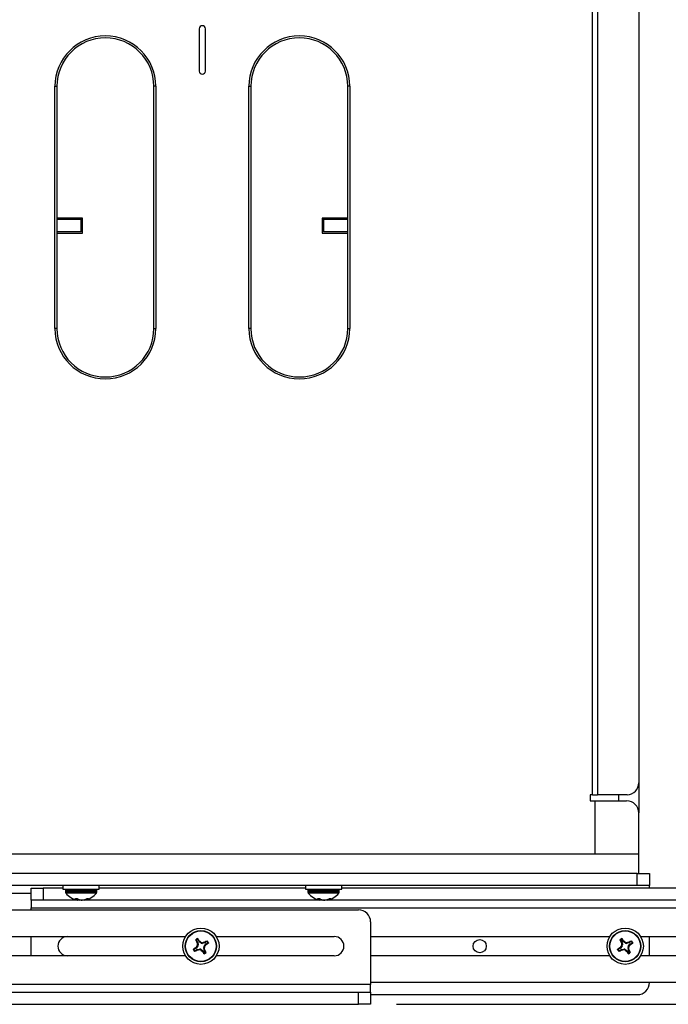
# Model space of a CAD drawing. Header units: inches. Extents: x 0.3 to 33.8, y 0.2 to 21.7.
# Tile 66 of 192: x 12.489 to 13.158, y 10.507 to 11.523. Entities that reach past the tile are written whole.
import ezdxf

# ---------------------------------------------------------------- set-up
doc = ezdxf.new("R2010")
doc.units = ezdxf.units.IN
doc.header["$MEASUREMENT"] = 0
doc.layers.add('BORDERS', color=7, linetype='Continuous')
doc.styles.add('SLDTEXTSTYLE0', font='TXT', dxfattribs={"width": 0.75})
doc.dimstyles.new('SLDDIMSTYLE0', dxfattribs={"dimtxt": 0.137795, "dimasz": 0.13, "dimexe": 0, "dimexo": 0.0625, "dimgap": 0.034449, "dimtad": 1, "dimdec": 3, "dimlfac": 10, "dimrnd": 1e-09, "dimzin": 4, "dimdsep": 46, "dimtxsty": 'SLDTEXTSTYLE0', "dimsah": 1, "dimcen": 0.09, "dimadec": 0, "dimazin": 1, "dimtfac": 1, "dimtdec": 3, "dimtofl": 0, "dimtmove": 0, "dimatfit": 3, "dimfxl": 0, "dimfrac": 2, "dimtolj": 1, "dimtzin": 12, "dimarcsym": 0})
doc.dimstyles.new('SLDDIMSTYLE2', dxfattribs={"dimtxt": 0.137795, "dimasz": 0.13, "dimexe": 0, "dimexo": 0.0625, "dimgap": 0.034449, "dimtad": 1, "dimdec": 3, "dimlfac": 10, "dimrnd": 1e-09, "dimzin": 12, "dimdsep": 46, "dimtxsty": 'SLDTEXTSTYLE0', "dimsah": 1, "dimcen": 0.09, "dimadec": 0, "dimazin": 3, "dimtfac": 1, "dimtdec": 3, "dimtofl": 0, "dimtmove": 0, "dimatfit": 3, "dimfxl": 0, "dimfrac": 2, "dimtolj": 1, "dimtzin": 12, "dimarcsym": 0})

# ---------------------------------------------------------------- blocks, each defined once
blk = doc.blocks.new('_D')
at = {"layer": 'BORDERS'}
for p, q in [((13.3524, 12.4022), (13.9191, 12.4022)), ((13.8797, 12.4022), (13.8797, 10.5072)), ((13.4548, 11.7308), (13.4548, 11.7728)), ((13.4548, 11.7728), (13.6735, 11.7728)), ((13.6735, 11.7728), (13.6735, 11.7308)), ((13.4548, 11.4254), (13.4548, 11.3834)), ((13.6735, 11.3834), (13.6735, 11.4254)), ((13.4548, 11.3834), (13.6735, 11.3834)), ((12.8774, 10.5072), (13.9191, 10.5072))]:
    blk.add_line(p, q, dxfattribs=at)
for points in [[(13.8797, 12.4022), (13.8597, 12.2722), (13.8997, 12.2722)], [(13.8797, 10.5072), (13.8997, 10.6372), (13.8597, 10.6372)]]:
    blk.add_solid(points, dxfattribs=at)
at = {"layer": 'BORDERS', "char_height": 0.1378, "attachment_point": 1, "rotation": 90, "style": 'SLDTEXTSTYLE0'}
for s, insert in [('18.950', (13.7021, 11.2981)), ('481', (13.4959, 11.4254))]:
    blk.add_mtext(s, dxfattribs=dict(at, insert=insert))
blk = doc.blocks.new('_D_2')
at = {"layer": 'BORDERS'}
for p, q in [((12.6377, 11.8047), (11.362, 11.8047)), ((11.4014, 11.8047), (11.4014, 10.5072)), ((10.9764, 11.2749), (10.9764, 11.3168)), ((10.9764, 11.3168), (11.1952, 11.3168)), ((11.1952, 11.3168), (11.1952, 11.2749)), ((10.9764, 10.9694), (10.9764, 10.9274)), ((11.1952, 10.9274), (11.1952, 10.9694)), ((10.9764, 10.9274), (11.1952, 10.9274)), ((11.9987, 10.5072), (11.362, 10.5072))]:
    blk.add_line(p, q, dxfattribs=at)
for points in [[(11.4014, 11.8047), (11.3814, 11.6747), (11.4214, 11.6747)], [(11.4014, 10.5072), (11.4214, 10.6372), (11.3814, 10.6372)]]:
    blk.add_solid(points, dxfattribs=at)
at = {"layer": 'BORDERS', "char_height": 0.1378, "attachment_point": 1, "rotation": 90, "style": 'SLDTEXTSTYLE0'}
for s, insert in [('12.975', (11.2237, 10.8421)), ('330', (11.0176, 10.9694))]:
    blk.add_mtext(s, dxfattribs=dict(at, insert=insert))

msp = doc.modelspace()

# ---------------------------------------------------------------- linework, layer by layer
at = {"color": 7, "linetype": 'Continuous', "lineweight": 25}
for p, q in [((13.07937, 10.72342), (13.07937, 12.18592)), ((13.08464, 12.18592), (13.08464, 10.72342)), ((13.12705, 12.17342), (13.12705, 10.73592)), ((12.67393, 11.51404), (12.67393, 11.47029)), ((12.68018, 11.47029), (12.68018, 11.51404)), ((12.52505, 11.20467), (12.52505, 11.45467)), ((12.52505, 11.45467), (12.52705, 11.45467)), ((12.52705, 11.45467), (12.52705, 11.20467)), ((12.62705, 11.20467), (12.62705, 11.45467)), ((12.62905, 11.45467), (12.62705, 11.45467)), ((12.62905, 11.45467), (12.62905, 11.20467)), ((12.72505, 11.20467), (12.72505, 11.45467)), ((12.72505, 11.45467), (12.72705, 11.45467)), ((12.72705, 11.45467), (12.72705, 11.20467)), ((12.82905, 11.45467), (12.82705, 11.45467)), ((12.82705, 11.20467), (12.82705, 11.45467)), ((12.82905, 11.45467), (12.82905, 11.20467)), ((12.55355, 11.31867), (12.52705, 11.31867)), ((12.55205, 11.31717), (12.52705, 11.31717)), ((12.55205, 11.30467), (12.55205, 11.31717)), ((12.55355, 11.31717), (12.55205, 11.31717)), ((12.55355, 11.30317), (12.55355, 11.31867)), ((12.82705, 11.31867), (12.80055, 11.31867)), ((12.80055, 11.31867), (12.80055, 11.30317)), ((12.80205, 11.31717), (12.80055, 11.31717)), ((12.82705, 11.31717), (12.80205, 11.31717)), ((12.80205, 11.31717), (12.80205, 11.30467)), ((12.52705, 11.30467), (12.55205, 11.30467)), ((12.52705, 11.30317), (12.55355, 11.30317)), ((12.55355, 11.30467), (12.55205, 11.30467)), ((12.80205, 11.30467), (12.80055, 11.30467)), ((12.80055, 11.30317), (12.82705, 11.30317)), ((12.80205, 11.30467), (12.82705, 11.30467)), ((12.52705, 11.20467), (12.52505, 11.20467)), ((12.62705, 11.20467), (12.62905, 11.20467)), ((12.72705, 11.20467), (12.72505, 11.20467)), ((12.82705, 11.20467), (12.82905, 11.20467)), ((13.12705, 10.73592), (13.12705, 10.70467)), ((13.07705, 10.72342), (13.07705, 10.71717)), ((13.07937, 10.72342), (13.07705, 10.72342)), ((13.07937, 10.72342), (13.08464, 10.72342)), ((13.11498, 10.72342), (13.08464, 10.72342)), ((13.10668, 10.71717), (13.10668, 10.72342)), ((13.07705, 10.71717), (13.08205, 10.71717)), ((13.08205, 10.66254), (13.08205, 10.71717)), ((13.08205, 10.71717), (13.11455, 10.71717)), ((13.12705, 10.66254), (13.12705, 10.70467)), ((12.27205, 10.66254), (13.08205, 10.66254)), ((13.08205, 10.66254), (13.12705, 10.66254)), ((13.12705, 10.64217), (13.12705, 10.66254)), ((13.12556, 10.64217), (12.22556, 10.64217)), ((13.12556, 10.62967), (13.12556, 10.64217)), ((13.12556, 10.64217), (13.13806, 10.64217)), ((13.13806, 10.64217), (13.13806, 10.62967)), ((12.21306, 10.6218), (12.50056, 10.6218)), ((13.12556, 10.62967), (12.22556, 10.62967)), ((12.50056, 10.61467), (12.50056, 10.62717)), ((12.50056, 10.62717), (12.51306, 10.62717)), ((12.51306, 10.62717), (12.51306, 10.61467)), ((12.5333, 10.62717), (12.51306, 10.62717)), ((12.5333, 10.62967), (12.5333, 10.62587)), ((12.5333, 10.62587), (12.55031, 10.62587)), ((12.53595, 10.62443), (12.53595, 10.62299)), ((12.56503, 10.62443), (12.53595, 10.62443)), ((12.56503, 10.62299), (12.53595, 10.62299)), ((12.53638, 10.62566), (12.53597, 10.62454)), ((12.56501, 10.62454), (12.53597, 10.62454)), ((12.56475, 10.622), (12.5363, 10.622)), ((12.56469, 10.62566), (12.53638, 10.62566)), ((12.55031, 10.62587), (12.5708, 10.62587)), ((12.56772, 10.62566), (12.56469, 10.62566)), ((12.5678, 10.622), (12.56475, 10.622)), ((12.56813, 10.62454), (12.56501, 10.62454)), ((12.56815, 10.62443), (12.56503, 10.62443)), ((12.56815, 10.62299), (12.56503, 10.62299)), ((12.56813, 10.62454), (12.56772, 10.62566)), ((12.56815, 10.62299), (12.56815, 10.62443)), ((12.5708, 10.62587), (12.5708, 10.62967)), ((12.7833, 10.62717), (12.5708, 10.62717)), ((12.7833, 10.62967), (12.7833, 10.62587)), ((12.7833, 10.62587), (12.80031, 10.62587)), ((12.78595, 10.62443), (12.78595, 10.62299)), ((12.81503, 10.62443), (12.78595, 10.62443)), ((12.81503, 10.62299), (12.78595, 10.62299)), ((12.78638, 10.62566), (12.78597, 10.62454)), ((12.81501, 10.62454), (12.78597, 10.62454)), ((12.81475, 10.622), (12.7863, 10.622)), ((12.81469, 10.62566), (12.78638, 10.62566)), ((12.80031, 10.62587), (12.8208, 10.62587)), ((12.81772, 10.62566), (12.81469, 10.62566)), ((12.8178, 10.622), (12.81475, 10.622)), ((12.81813, 10.62454), (12.81501, 10.62454)), ((12.81815, 10.62443), (12.81503, 10.62443)), ((12.81815, 10.62299), (12.81503, 10.62299)), ((12.81813, 10.62454), (12.81772, 10.62566)), ((12.81815, 10.62299), (12.81815, 10.62443)), ((12.8208, 10.62587), (12.8208, 10.62967)), ((13.31306, 10.62717), (12.8208, 10.62717)), ((13.13806, 10.62967), (13.12556, 10.62967)), ((13.13806, 10.62717), (13.13806, 10.62967)), ((12.51306, 10.61467), (12.50056, 10.61467)), ((12.50056, 10.61467), (12.50056, 10.6068)), ((12.8018, 10.61467), (12.51306, 10.61467)), ((12.54617, 10.61625), (12.54616, 10.61617)), ((12.5462, 10.61626), (12.54793, 10.61626)), ((12.54764, 10.6152), (12.54774, 10.61626)), ((12.54788, 10.61505), (12.54764, 10.6152)), ((12.548, 10.61625), (12.54788, 10.61505)), ((12.54832, 10.61475), (12.54846, 10.61601)), ((12.54837, 10.61473), (12.54851, 10.61598)), ((12.54895, 10.61505), (12.54839, 10.6152)), ((12.54892, 10.61572), (12.54895, 10.61505)), ((12.54988, 10.6152), (12.55034, 10.61505)), ((12.55088, 10.61475), (12.55088, 10.61494)), ((12.55515, 10.61505), (12.55571, 10.6152)), ((12.55568, 10.6152), (12.55573, 10.61473)), ((12.5559, 10.61527), (12.55596, 10.61475)), ((12.55695, 10.61505), (12.5569, 10.61568)), ((12.55735, 10.6152), (12.55695, 10.61505)), ((12.5573, 10.61586), (12.55735, 10.6152)), ((12.55821, 10.61626), (12.55948, 10.61626)), ((12.79617, 10.61625), (12.79616, 10.61617)), ((12.7962, 10.61626), (12.79793, 10.61626)), ((12.79764, 10.6152), (12.79774, 10.61626)), ((12.79788, 10.61505), (12.79764, 10.6152)), ((12.798, 10.61625), (12.79788, 10.61505)), ((12.79832, 10.61475), (12.79846, 10.61601)), ((12.79837, 10.61473), (12.79851, 10.61598)), ((12.79895, 10.61505), (12.79839, 10.6152)), ((12.79892, 10.61572), (12.79895, 10.61505)), ((12.79988, 10.6152), (12.80034, 10.61505)), ((12.80088, 10.61475), (12.80088, 10.61494)), ((13.31306, 10.61467), (12.80229, 10.61467)), ((12.80515, 10.61505), (12.80571, 10.6152)), ((12.80568, 10.6152), (12.80573, 10.61473)), ((12.8059, 10.61527), (12.80596, 10.61475)), ((12.80695, 10.61505), (12.8069, 10.61568)), ((12.80735, 10.6152), (12.80695, 10.61505)), ((12.8073, 10.61586), (12.80735, 10.6152)), ((12.80821, 10.61626), (12.80948, 10.61626)), ((11.97093, 10.60467), (12.83806, 10.60467)), ((12.50056, 10.6068), (13.32556, 10.6068)), ((12.50056, 10.60467), (12.50056, 10.6068)), ((12.85056, 10.59217), (12.85056, 10.52754)), ((12.25395, 10.57712), (12.65967, 10.57712)), ((12.50056, 10.55722), (12.50056, 10.57712)), ((12.67088, 10.57342), (12.67208, 10.57142)), ((12.67151, 10.57122), (12.67208, 10.57142)), ((12.6717, 10.57064), (12.67151, 10.57122)), ((12.67228, 10.57085), (12.6717, 10.57064)), ((12.67345, 10.57225), (12.67225, 10.57424)), ((12.67228, 10.57085), (12.67263, 10.56852)), ((12.67345, 10.57225), (12.67389, 10.57265)), ((12.67431, 10.57221), (12.67385, 10.5718)), ((12.67575, 10.57039), (12.67385, 10.5718)), ((12.67389, 10.57265), (12.67431, 10.57221)), ((12.67575, 10.57039), (12.67592, 10.57106)), ((12.67707, 10.57077), (12.67691, 10.5701)), ((12.67924, 10.57045), (12.67691, 10.5701)), ((12.67903, 10.57103), (12.67961, 10.57122)), ((12.67924, 10.57045), (12.67903, 10.57103)), ((12.67961, 10.57122), (12.67981, 10.57065)), ((12.6818, 10.57184), (12.67981, 10.57065)), ((12.68063, 10.56928), (12.68262, 10.57047)), ((12.68063, 10.56928), (12.68104, 10.56883)), ((12.69145, 10.57712), (12.81306, 10.57712)), ((12.85056, 10.57712), (13.09717, 10.57712)), ((13.10838, 10.57342), (13.10958, 10.57142)), ((13.10901, 10.57122), (13.10958, 10.57142)), ((13.1092, 10.57064), (13.10901, 10.57122)), ((13.10978, 10.57085), (13.1092, 10.57064)), ((13.11095, 10.57225), (13.10975, 10.57424)), ((13.10978, 10.57085), (13.11013, 10.56852)), ((13.11095, 10.57225), (13.11139, 10.57265)), ((13.11181, 10.57221), (13.11135, 10.5718)), ((13.11325, 10.57039), (13.11135, 10.5718)), ((13.11139, 10.57265), (13.11181, 10.57221)), ((13.11325, 10.57039), (13.11342, 10.57106)), ((13.11457, 10.57077), (13.11441, 10.5701)), ((13.11674, 10.57045), (13.11441, 10.5701)), ((13.11653, 10.57103), (13.11711, 10.57122)), ((13.11674, 10.57045), (13.11653, 10.57103)), ((13.11711, 10.57122), (13.11731, 10.57065)), ((13.1193, 10.57184), (13.11731, 10.57065)), ((13.11813, 10.56928), (13.12012, 10.57047)), ((13.11813, 10.56928), (13.11854, 10.56883)), ((13.12895, 10.57712), (13.33806, 10.57712)), ((13.13806, 10.55722), (13.13806, 10.57712)), ((12.67048, 10.56506), (12.66849, 10.56387)), ((12.66931, 10.5625), (12.6713, 10.56369)), ((12.67008, 10.56551), (12.67052, 10.56593)), ((12.67048, 10.56506), (12.67008, 10.56551)), ((12.67052, 10.56593), (12.67093, 10.56547)), ((12.67234, 10.56736), (12.67093, 10.56547)), ((12.67151, 10.56312), (12.6713, 10.56369)), ((12.67208, 10.56331), (12.67151, 10.56312)), ((12.67234, 10.56736), (12.67167, 10.56753)), ((12.67187, 10.56389), (12.67421, 10.56424)), ((12.67187, 10.56389), (12.67208, 10.56331)), ((12.67196, 10.56869), (12.67263, 10.56852)), ((12.67404, 10.56357), (12.67421, 10.56424)), ((12.67537, 10.56395), (12.6752, 10.56328)), ((12.67537, 10.56395), (12.67726, 10.56254)), ((12.6768, 10.56213), (12.67726, 10.56254)), ((12.67722, 10.56169), (12.6768, 10.56213)), ((12.67767, 10.56209), (12.67722, 10.56169)), ((12.67767, 10.56209), (12.67886, 10.5601)), ((12.67916, 10.56565), (12.67849, 10.56582)), ((12.67883, 10.56349), (12.67849, 10.56582)), ((12.67878, 10.56698), (12.68018, 10.56887)), ((12.67878, 10.56698), (12.67945, 10.56681)), ((12.67883, 10.56349), (12.67942, 10.5637)), ((12.67961, 10.56312), (12.67904, 10.56292)), ((12.68023, 10.56092), (12.67904, 10.56292)), ((12.67942, 10.5637), (12.67961, 10.56312)), ((12.6806, 10.56841), (12.68018, 10.56887)), ((12.68104, 10.56883), (12.6806, 10.56841)), ((13.10798, 10.56506), (13.10599, 10.56387)), ((13.10681, 10.5625), (13.1088, 10.56369)), ((13.10758, 10.56551), (13.10802, 10.56593)), ((13.10798, 10.56506), (13.10758, 10.56551)), ((13.10802, 10.56593), (13.10843, 10.56547)), ((13.10984, 10.56736), (13.10843, 10.56547)), ((13.10901, 10.56312), (13.1088, 10.56369)), ((13.10958, 10.56331), (13.10901, 10.56312)), ((13.10984, 10.56736), (13.10917, 10.56753)), ((13.10937, 10.56389), (13.11171, 10.56424)), ((13.10937, 10.56389), (13.10958, 10.56331)), ((13.10946, 10.56869), (13.11013, 10.56852)), ((13.11154, 10.56357), (13.11171, 10.56424)), ((13.11287, 10.56395), (13.1127, 10.56328)), ((13.11287, 10.56395), (13.11476, 10.56254)), ((13.1143, 10.56213), (13.11476, 10.56254)), ((13.11472, 10.56169), (13.1143, 10.56213)), ((13.11517, 10.56209), (13.11472, 10.56169)), ((13.11517, 10.56209), (13.11636, 10.5601)), ((13.11666, 10.56565), (13.11599, 10.56582)), ((13.11633, 10.56349), (13.11599, 10.56582)), ((13.11628, 10.56698), (13.11768, 10.56887)), ((13.11628, 10.56698), (13.11695, 10.56681)), ((13.11633, 10.56349), (13.11692, 10.5637)), ((13.11711, 10.56312), (13.11654, 10.56292)), ((13.11773, 10.56092), (13.11654, 10.56292)), ((13.11692, 10.5637), (13.11711, 10.56312)), ((13.1181, 10.56841), (13.11768, 10.56887)), ((13.11854, 10.56883), (13.1181, 10.56841)), ((12.65967, 10.55722), (12.25395, 10.55722)), ((12.81306, 10.55722), (12.69145, 10.55722)), ((13.09717, 10.55722), (12.85056, 10.55722)), ((13.33806, 10.55722), (13.12895, 10.55722)), ((13.38018, 10.52967), (12.85056, 10.52967)), ((12.85056, 10.52754), (12.02556, 10.52754)), ((12.03806, 10.51967), (12.83806, 10.51967)), ((12.83806, 10.50717), (12.83806, 10.51967)), ((12.83806, 10.51967), (12.85056, 10.51967)), ((12.85056, 10.51967), (12.85056, 10.52754)), ((12.85056, 10.51967), (12.85056, 10.50717)), ((12.85056, 10.51717), (13.12556, 10.51717)), ((12.03806, 10.50717), (12.83806, 10.50717)), ((12.85056, 10.50717), (12.83806, 10.50717))]:
    msp.add_line(p, q, dxfattribs=at)
for centre, radius in [((12.67556, 10.56717), 0.01875), ((12.67556, 10.56717), 0.0161), ((12.67556, 10.56717), 0.01575), ((13.11306, 10.56717), 0.01875), ((13.11306, 10.56717), 0.0161), ((13.11306, 10.56717), 0.01575), ((12.96306, 10.56717), 0.0068)]:
    msp.add_circle(centre, radius, dxfattribs=at)
for centre, radius, start, end in [((12.67705, 11.51404), 0.00313, 0, 180), ((12.57705, 11.45467), 0.052, 0, 180), ((12.57705, 11.45467), 0.05, 0, 180), ((12.77705, 11.45467), 0.052, 0, 180), ((12.77705, 11.45467), 0.05, 0, 180), ((12.67705, 11.47029), 0.00313, 180, 0), ((12.57705, 11.20467), 0.052, 180, 0), ((12.57705, 11.20467), 0.05, 180, 0), ((12.77705, 11.20467), 0.052, 180, 0), ((12.77705, 11.20467), 0.05, 180, 0), ((13.11476, 10.73571), 0.01229, 271.01019, 0.97576), ((13.11455, 10.70467), 0.0125, 0, 90), ((12.53627, 10.62443), 0.000322, 160, 180), ((12.53756, 10.62299), 0.00161, 180, 218.33425), ((12.55205, 10.63445), 0.02008, 218.33425, 258.77553), ((12.53668, 10.62555), 0.000322, 90, 160), ((12.55205, 10.63445), 0.02008, 281.18964, 321.66575), ((12.56742, 10.62555), 0.000322, 20, 90), ((12.56654, 10.62299), 0.00161, 321.66575, 0), ((12.56783, 10.62443), 0.000322, 0, 20), ((12.78627, 10.62443), 0.000322, 160, 180), ((12.78756, 10.62299), 0.00161, 180, 218.33425), ((12.80205, 10.63445), 0.02008, 218.33425, 258.77553), ((12.78668, 10.62555), 0.000322, 90, 160), ((12.80205, 10.63445), 0.02008, 281.18964, 321.66575), ((12.81742, 10.62555), 0.000322, 20, 90), ((12.81654, 10.62299), 0.00161, 321.66575, 0), ((12.81783, 10.62443), 0.000322, 0, 20), ((12.55148, 10.62274), 0.00846, 231.01741, 243.03239), ((12.549, 10.61621), 0.00161, 226.2414, 245.29001), ((12.55439, 10.6248), 0.0106, 234.52588, 244.85942), ((12.55287, 10.63391), 0.01926, 258.26624, 264.06514), ((12.55384, 10.62999), 0.01534, 256.81113, 263.27978), ((12.55123, 10.63391), 0.01926, 275.93486, 281.73376), ((12.55064, 10.62973), 0.01538, 289.23705, 298.17212), ((12.55488, 10.62015), 0.00551, 281.29073, 292.13259), ((12.55277, 10.62778), 0.01338, 290.00802, 299.81493), ((12.80148, 10.62274), 0.00846, 231.01741, 243.03239), ((12.799, 10.61621), 0.00161, 226.2414, 245.29001), ((12.80439, 10.6248), 0.0106, 234.52588, 244.85942), ((12.80287, 10.63391), 0.01926, 258.26624, 264.06514), ((12.80384, 10.62999), 0.01534, 256.81113, 263.27978), ((12.80123, 10.63391), 0.01926, 275.93486, 281.73376), ((12.80064, 10.62973), 0.01538, 289.23705, 298.17212), ((12.80488, 10.62015), 0.00551, 281.29073, 292.13259), ((12.80277, 10.62778), 0.01338, 290.00802, 299.81493), ((12.83806, 10.59217), 0.0125, 0, 90), ((12.53806, 10.56717), 0.00995, 90, 270), ((12.81041, 10.64891), 0.15915, 208.26584, 209.21968), ((12.67556, 10.56717), 0.0085, 113.65757, 128.20852), ((12.67556, 10.56717), 0.00801, 116.77149, 125.09461), ((12.85542, 10.5939), 0.18519, 187.21504, 187.82608), ((12.53989, 10.4868), 0.15915, 32.64642, 33.60025), ((12.56717, 10.42116), 0.18519, 54.04002, 54.65106), ((12.70229, 10.3873), 0.18519, 97.21504, 97.82608), ((12.7573, 10.43232), 0.15915, 118.26584, 119.21968), ((12.59519, 10.70284), 0.15915, 302.64642, 303.60025), ((12.67556, 10.56717), 0.00801, 26.77149, 35.09461), ((12.67556, 10.56717), 0.0085, 23.65757, 38.20852), ((12.81306, 10.56717), 0.00995, 270, 90), ((13.24791, 10.64891), 0.15915, 208.26584, 209.21968), ((13.11306, 10.56717), 0.0085, 113.65757, 128.20852), ((13.11306, 10.56717), 0.00801, 116.77149, 125.09461), ((13.29292, 10.5939), 0.18519, 187.21504, 187.82608), ((12.97739, 10.4868), 0.15915, 32.64642, 33.60025), ((13.00467, 10.42116), 0.18519, 54.04002, 54.65106), ((13.13979, 10.3873), 0.18519, 97.21504, 97.82608), ((13.1948, 10.43232), 0.15915, 118.26584, 119.21968), ((13.03269, 10.70284), 0.15915, 302.64642, 303.60025), ((13.11306, 10.56717), 0.00801, 26.77149, 35.09461), ((13.11306, 10.56717), 0.0085, 23.65757, 38.20852), ((12.67556, 10.56717), 0.0085, 203.65757, 218.20852), ((12.75593, 10.4315), 0.15915, 122.64642, 123.60025), ((12.67556, 10.56717), 0.00801, 206.77149, 215.09461), ((12.59382, 10.70202), 0.15915, 298.26584, 299.21968), ((12.82157, 10.45878), 0.18519, 144.04002, 144.65106), ((12.64882, 10.74704), 0.18519, 277.21504, 277.82608), ((12.78395, 10.71318), 0.18519, 234.04002, 234.65106), ((12.81123, 10.64754), 0.15915, 212.64642, 213.60025), ((12.67556, 10.56717), 0.0085, 293.65757, 308.20852), ((12.49569, 10.54044), 0.18519, 7.21504, 7.82608), ((12.67556, 10.56717), 0.00801, 296.77149, 305.09461), ((12.52955, 10.67556), 0.18519, 324.04002, 324.65106), ((12.54071, 10.48543), 0.15915, 28.26584, 29.21968), ((13.11306, 10.56717), 0.0085, 203.65757, 218.20852), ((13.19343, 10.4315), 0.15915, 122.64642, 123.60025), ((13.11306, 10.56717), 0.00801, 206.77149, 215.09461), ((13.03132, 10.70202), 0.15915, 298.26584, 299.21968), ((13.25907, 10.45878), 0.18519, 144.04002, 144.65106), ((13.08632, 10.74704), 0.18519, 277.21504, 277.82608), ((13.22145, 10.71318), 0.18519, 234.04002, 234.65106), ((13.24873, 10.64754), 0.15915, 212.64642, 213.60025), ((13.11306, 10.56717), 0.0085, 293.65757, 308.20852), ((12.93319, 10.54044), 0.18519, 7.21504, 7.82608), ((13.11306, 10.56717), 0.00801, 296.77149, 305.09461), ((12.96705, 10.67556), 0.18519, 324.04002, 324.65106), ((12.97821, 10.48543), 0.15915, 28.26584, 29.21968), ((13.12556, 10.52967), 0.0125, 270, 0)]:
    msp.add_arc(centre, radius, start, end, dxfattribs=at)
for centre, major_axis, ratio, start_param, end_param in [((12.67073, 10.57062), (-0.00148, -0.00053), 0.994307, 2.9463327, 3.3368526), ((12.67479, 10.57306), (0.00117, 0.00106), 0.994307, 2.9463327, 3.3368526), ((12.67668, 10.57166), (0.00038, 0.00153), 0.993591, 2.7511616, 3.5320237), ((12.67901, 10.572), (-0.00053, 0.00148), 0.994307, 2.9463327, 3.3368526), ((12.68144, 10.56793), (0.00106, -0.00117), 0.994307, 2.9463327, 3.3368526), ((13.10823, 10.57062), (-0.00148, -0.00053), 0.994307, 2.9463327, 3.3368526), ((13.11229, 10.57306), (0.00117, 0.00106), 0.994307, 2.9463327, 3.3368526), ((13.11418, 10.57166), (0.00038, 0.00153), 0.993591, 2.7511616, 3.5320237), ((13.11651, 10.572), (-0.00053, 0.00148), 0.994307, 2.9463327, 3.3368526), ((13.11894, 10.56793), (0.00106, -0.00117), 0.994307, 2.9463327, 3.3368526), ((12.66967, 10.56641), (-0.00106, 0.00117), 0.994307, 2.9463327, 3.3368526), ((12.67211, 10.56234), (0.00053, -0.00148), 0.994307, 2.9463327, 3.3368526), ((12.67107, 10.56829), (-0.00153, 0.00038), 0.993591, 2.7511616, 3.5320237), ((12.67443, 10.56268), (-0.00038, -0.00153), 0.993591, 2.7511616, 3.5320237), ((12.67632, 10.56128), (-0.00117, -0.00106), 0.994307, 2.9463327, 3.3368526), ((12.68004, 10.56605), (0.00153, -0.00038), 0.993591, 2.7511616, 3.5320237), ((12.68039, 10.56372), (0.00148, 0.00053), 0.994307, 2.9463327, 3.3368526), ((13.10717, 10.56641), (-0.00106, 0.00117), 0.994307, 2.9463327, 3.3368526), ((13.10961, 10.56234), (0.00053, -0.00148), 0.994307, 2.9463327, 3.3368526), ((13.10857, 10.56829), (-0.00153, 0.00038), 0.993591, 2.7511616, 3.5320237), ((13.11193, 10.56268), (-0.00038, -0.00153), 0.993591, 2.7511616, 3.5320237), ((13.11382, 10.56128), (-0.00117, -0.00106), 0.994307, 2.9463327, 3.3368526), ((13.11754, 10.56605), (0.00153, -0.00038), 0.993591, 2.7511616, 3.5320237), ((13.11789, 10.56372), (0.00148, 0.00053), 0.994307, 2.9463327, 3.3368526)]:
    msp.add_ellipse(centre, major_axis=major_axis, ratio=ratio, start_param=start_param, end_param=end_param, dxfattribs=at)
for points, knots in [([(12.54616, 10.61617), (12.54614, 10.61618), (12.54612, 10.6162), (12.54612, 10.61623), (12.54614, 10.61625), (12.54618, 10.61625), (12.5462, 10.61626)], [0, 0, 0, 0, 0.2526917, 0.5055172, 0.7534417, 1, 1, 1, 1]), ([(12.54793, 10.61626), (12.54796, 10.61625), (12.548, 10.61625), (12.54808, 10.61624), (12.54816, 10.61621), (12.54821, 10.61619), (12.54823, 10.61617), (12.54824, 10.61617)], [0, 0, 0, 0, 0.2243701, 0.4484144, 0.6809027, 0.9255748, 1, 1, 1, 1]), ([(12.54814, 10.61475), (12.54822, 10.61474), (12.54836, 10.61471), (12.54838, 10.61473), (12.54833, 10.61475), (12.54832, 10.61475)], [0, 0, 0, 0, 0.4271588, 0.8543492, 1, 1, 1, 1]), ([(12.55205, 10.61475), (12.5519, 10.61474), (12.55158, 10.61471), (12.55116, 10.61473), (12.55093, 10.61475), (12.55088, 10.61475)], [0, 0, 0, 0, 0.4271588, 0.8543492, 1, 1, 1, 1]), ([(12.55205, 10.61475), (12.5522, 10.61474), (12.55252, 10.61471), (12.55294, 10.61473), (12.55317, 10.61475), (12.55322, 10.61475)], [0, 0, 0, 0, 0.4271588, 0.8543492, 1, 1, 1, 1]), ([(12.55596, 10.61475), (12.55588, 10.61474), (12.55575, 10.61471), (12.55575, 10.61473), (12.55576, 10.61473)], [0, 0, 0, 0, 0.6159703, 1, 1, 1, 1]), ([(12.5579, 10.61617), (12.55793, 10.61618), (12.55797, 10.6162), (12.55806, 10.61623), (12.55814, 10.61625), (12.55819, 10.61625), (12.55821, 10.61626)], [0, 0, 0, 0, 0.2526917, 0.5055172, 0.7534417, 1, 1, 1, 1]), ([(12.55948, 10.61626), (12.55949, 10.61625), (12.55951, 10.61625), (12.55951, 10.61624), (12.55949, 10.61621), (12.55946, 10.61619), (12.55943, 10.61617), (12.55943, 10.61617)], [0, 0, 0, 0, 0.2243701, 0.4484144, 0.6809027, 0.9255748, 1, 1, 1, 1]), ([(12.79616, 10.61617), (12.79614, 10.61618), (12.79612, 10.6162), (12.79612, 10.61623), (12.79614, 10.61625), (12.79618, 10.61625), (12.7962, 10.61626)], [0, 0, 0, 0, 0.25269173, 0.50551722, 0.75344174, 1, 1, 1, 1]), ([(12.79793, 10.61626), (12.79796, 10.61625), (12.798, 10.61625), (12.79808, 10.61624), (12.79816, 10.61621), (12.79821, 10.61619), (12.79823, 10.61617), (12.79824, 10.61617)], [0, 0, 0, 0, 0.2243701, 0.4484144, 0.6809027, 0.9255748, 1, 1, 1, 1]), ([(12.79814, 10.61475), (12.79822, 10.61474), (12.79836, 10.61471), (12.79838, 10.61473), (12.79833, 10.61475), (12.79832, 10.61475)], [0, 0, 0, 0, 0.4271588, 0.8543492, 1, 1, 1, 1]), ([(12.80205, 10.61475), (12.8019, 10.61474), (12.80158, 10.61471), (12.80116, 10.61473), (12.80093, 10.61475), (12.80088, 10.61475)], [0, 0, 0, 0, 0.4271588, 0.8543492, 1, 1, 1, 1]), ([(12.80205, 10.61475), (12.8022, 10.61474), (12.80252, 10.61471), (12.80294, 10.61473), (12.80317, 10.61475), (12.80322, 10.61475)], [0, 0, 0, 0, 0.4271588, 0.8543492, 1, 1, 1, 1]), ([(12.80596, 10.61475), (12.80588, 10.61474), (12.80575, 10.61471), (12.80575, 10.61473), (12.80576, 10.61473)], [0, 0, 0, 0, 0.6159703, 1, 1, 1, 1]), ([(12.8079, 10.61617), (12.80793, 10.61618), (12.80797, 10.6162), (12.80806, 10.61623), (12.80814, 10.61625), (12.80819, 10.61625), (12.80821, 10.61626)], [0, 0, 0, 0, 0.2526917, 0.5055172, 0.7534417, 1, 1, 1, 1]), ([(12.80948, 10.61626), (12.80949, 10.61625), (12.80951, 10.61625), (12.80951, 10.61624), (12.80949, 10.61621), (12.80946, 10.61619), (12.80943, 10.61617), (12.80943, 10.61617)], [0, 0, 0, 0, 0.2243701, 0.4484144, 0.6809027, 0.9255748, 1, 1, 1, 1]), ([(12.67023, 10.57354), (12.67022, 10.57357), (12.6702, 10.57362), (12.67021, 10.5737), (12.67024, 10.57379), (12.67028, 10.57383), (12.6703, 10.57385)], [0, 0, 0, 0, 0.2526917, 0.5055172, 0.7534417, 1, 1, 1, 1]), ([(12.67088, 10.57342), (12.67078, 10.57344), (12.67056, 10.57348), (12.67034, 10.57352), (12.67023, 10.57354)], [0, 0, 0, 0, 0.4946473, 1, 1, 1, 1]), ([(12.6703, 10.57385), (12.67041, 10.57383), (12.67062, 10.57379), (12.67084, 10.57375), (12.67095, 10.57373)], [0, 0, 0, 0, 0.4958476, 1, 1, 1, 1]), ([(12.67095, 10.57373), (12.67093, 10.57371), (12.67089, 10.57368), (12.67086, 10.5736), (12.67085, 10.57352), (12.67086, 10.57346), (12.67088, 10.57343), (12.67088, 10.57342)], [0, 0, 0, 0, 0.2255497, 0.4511533, 0.6755815, 0.8996403, 1, 1, 1, 1]), ([(12.67195, 10.57433), (12.67198, 10.57443), (12.67205, 10.57464), (12.67211, 10.57485), (12.67215, 10.57495)], [0, 0, 0, 0, 0.5041524, 1, 1, 1, 1]), ([(12.67225, 10.57424), (12.67224, 10.57426), (12.67221, 10.5743), (12.67214, 10.57434), (12.67206, 10.57435), (12.67199, 10.57435), (12.67196, 10.57433), (12.67195, 10.57433)], [0, 0, 0, 0, 0.2255496, 0.4511532, 0.6755812, 0.89964, 1, 1, 1, 1]), ([(12.67215, 10.57495), (12.67217, 10.57496), (12.67222, 10.57498), (12.6723, 10.57497), (12.67238, 10.57494), (12.67242, 10.5749), (12.67244, 10.57488), (12.67245, 10.57487)], [0, 0, 0, 0, 0.2243701, 0.4484144, 0.6809027, 0.9255748, 1, 1, 1, 1]), ([(12.67245, 10.57487), (12.67241, 10.57476), (12.67235, 10.57456), (12.67228, 10.57434), (12.67225, 10.57424)], [0, 0, 0, 0, 0.5053527, 1, 1, 1, 1]), ([(12.67592, 10.57106), (12.67607, 10.57097), (12.67637, 10.5708), (12.67679, 10.57074), (12.67702, 10.57077), (12.67707, 10.57077)], [0, 0, 0, 0, 0.4271588, 0.8543492, 1, 1, 1, 1]), ([(12.6818, 10.57184), (12.68183, 10.57195), (12.68187, 10.57217), (12.68191, 10.57238), (12.68193, 10.57249)], [0, 0, 0, 0, 0.4946499, 1, 1, 1, 1]), ([(12.68211, 10.57178), (12.6821, 10.5718), (12.68206, 10.57184), (12.68199, 10.57187), (12.68191, 10.57188), (12.68185, 10.57187), (12.68181, 10.57185), (12.6818, 10.57184)], [0, 0, 0, 0, 0.2255497, 0.4511533, 0.6755815, 0.8996403, 1, 1, 1, 1]), ([(12.68193, 10.57249), (12.68196, 10.5725), (12.68201, 10.57252), (12.68209, 10.57252), (12.68217, 10.57249), (12.68221, 10.57245), (12.68223, 10.57242)], [0, 0, 0, 0, 0.2526917, 0.5055172, 0.7534417, 1, 1, 1, 1]), ([(12.68223, 10.57242), (12.68222, 10.57232), (12.68218, 10.5721), (12.68214, 10.57189), (12.68211, 10.57178)], [0, 0, 0, 0, 0.4958449, 1, 1, 1, 1]), ([(12.68262, 10.57047), (12.68265, 10.57049), (12.68269, 10.57052), (12.68273, 10.57059), (12.68274, 10.57067), (12.68273, 10.57073), (12.68272, 10.57077), (12.68271, 10.57078)], [0, 0, 0, 0, 0.22554961, 0.45115321, 0.67558118, 0.89964004, 1, 1, 1, 1]), ([(12.68326, 10.57028), (12.68315, 10.57031), (12.68294, 10.57038), (12.68273, 10.57044), (12.68262, 10.57047)], [0, 0, 0, 0, 0.5053527, 1, 1, 1, 1]), ([(12.68271, 10.57078), (12.68282, 10.57075), (12.68303, 10.57068), (12.68324, 10.57061), (12.68334, 10.57058)], [0, 0, 0, 0, 0.5041524, 1, 1, 1, 1]), ([(12.68334, 10.57058), (12.68335, 10.57055), (12.68336, 10.5705), (12.68336, 10.57043), (12.68333, 10.57035), (12.68329, 10.57031), (12.68326, 10.57029), (12.68326, 10.57028)], [0, 0, 0, 0, 0.2243701, 0.4484144, 0.6809027, 0.9255748, 1, 1, 1, 1]), ([(13.10773, 10.57354), (13.10772, 10.57357), (13.1077, 10.57362), (13.10771, 10.5737), (13.10774, 10.57379), (13.10778, 10.57383), (13.1078, 10.57385)], [0, 0, 0, 0, 0.2526917, 0.5055172, 0.7534417, 1, 1, 1, 1]), ([(13.10838, 10.57342), (13.10828, 10.57344), (13.10806, 10.57348), (13.10784, 10.57352), (13.10773, 10.57354)], [0, 0, 0, 0, 0.4946473, 1, 1, 1, 1]), ([(13.1078, 10.57385), (13.10791, 10.57383), (13.10812, 10.57379), (13.10834, 10.57375), (13.10845, 10.57373)], [0, 0, 0, 0, 0.4958476, 1, 1, 1, 1]), ([(13.10845, 10.57373), (13.10843, 10.57371), (13.10839, 10.57368), (13.10836, 10.5736), (13.10835, 10.57352), (13.10836, 10.57346), (13.10838, 10.57343), (13.10838, 10.57342)], [0, 0, 0, 0, 0.22554966, 0.4511533, 0.67558153, 0.89964028, 1, 1, 1, 1]), ([(13.10945, 10.57433), (13.10948, 10.57443), (13.10955, 10.57464), (13.10961, 10.57485), (13.10965, 10.57495)], [0, 0, 0, 0, 0.5041524, 1, 1, 1, 1]), ([(13.10975, 10.57424), (13.10974, 10.57426), (13.10971, 10.5743), (13.10964, 10.57434), (13.10956, 10.57435), (13.10949, 10.57435), (13.10946, 10.57433), (13.10945, 10.57433)], [0, 0, 0, 0, 0.2255496, 0.4511532, 0.6755812, 0.89964, 1, 1, 1, 1]), ([(13.10965, 10.57495), (13.10967, 10.57496), (13.10972, 10.57498), (13.1098, 10.57497), (13.10988, 10.57494), (13.10992, 10.5749), (13.10994, 10.57488), (13.10995, 10.57487)], [0, 0, 0, 0, 0.2243701, 0.4484144, 0.6809027, 0.9255748, 1, 1, 1, 1]), ([(13.10995, 10.57487), (13.10991, 10.57476), (13.10985, 10.57456), (13.10978, 10.57434), (13.10975, 10.57424)], [0, 0, 0, 0, 0.5053527, 1, 1, 1, 1]), ([(13.11342, 10.57106), (13.11357, 10.57097), (13.11387, 10.5708), (13.11429, 10.57074), (13.11452, 10.57077), (13.11457, 10.57077)], [0, 0, 0, 0, 0.4271588, 0.8543492, 1, 1, 1, 1]), ([(13.1193, 10.57184), (13.11933, 10.57195), (13.11937, 10.57217), (13.11941, 10.57238), (13.11943, 10.57249)], [0, 0, 0, 0, 0.4946499, 1, 1, 1, 1]), ([(13.11961, 10.57178), (13.1196, 10.5718), (13.11956, 10.57184), (13.11949, 10.57187), (13.11941, 10.57188), (13.11935, 10.57187), (13.11931, 10.57185), (13.1193, 10.57184)], [0, 0, 0, 0, 0.2255497, 0.4511533, 0.6755815, 0.8996403, 1, 1, 1, 1]), ([(13.11943, 10.57249), (13.11946, 10.5725), (13.11951, 10.57252), (13.11959, 10.57252), (13.11967, 10.57249), (13.11971, 10.57245), (13.11973, 10.57242)], [0, 0, 0, 0, 0.2526917, 0.5055172, 0.7534417, 1, 1, 1, 1]), ([(13.11973, 10.57242), (13.11972, 10.57232), (13.11968, 10.5721), (13.11964, 10.57189), (13.11961, 10.57178)], [0, 0, 0, 0, 0.4958449, 1, 1, 1, 1]), ([(13.12012, 10.57047), (13.12015, 10.57049), (13.12019, 10.57052), (13.12023, 10.57059), (13.12024, 10.57067), (13.12023, 10.57073), (13.12022, 10.57077), (13.12021, 10.57078)], [0, 0, 0, 0, 0.2255496, 0.4511532, 0.6755812, 0.89964, 1, 1, 1, 1]), ([(13.12076, 10.57028), (13.12065, 10.57031), (13.12044, 10.57038), (13.12023, 10.57044), (13.12012, 10.57047)], [0, 0, 0, 0, 0.5053527, 1, 1, 1, 1]), ([(13.12021, 10.57078), (13.12032, 10.57075), (13.12053, 10.57068), (13.12074, 10.57061), (13.12084, 10.57058)], [0, 0, 0, 0, 0.5041524, 1, 1, 1, 1]), ([(13.12084, 10.57058), (13.12085, 10.57055), (13.12086, 10.5705), (13.12086, 10.57043), (13.12083, 10.57035), (13.12079, 10.57031), (13.12076, 10.57029), (13.12076, 10.57028)], [0, 0, 0, 0, 0.2243701, 0.4484144, 0.6809027, 0.9255748, 1, 1, 1, 1]), ([(12.66778, 10.56376), (12.66777, 10.56379), (12.66775, 10.56384), (12.66776, 10.56391), (12.66779, 10.56399), (12.66782, 10.56403), (12.66785, 10.56405), (12.66786, 10.56406)], [0, 0, 0, 0, 0.22437011, 0.44841436, 0.68090265, 0.92557481, 1, 1, 1, 1]), ([(12.6684, 10.56356), (12.6683, 10.56359), (12.66808, 10.56366), (12.66788, 10.56373), (12.66778, 10.56376)], [0, 0, 0, 0, 0.5041524, 1, 1, 1, 1]), ([(12.66786, 10.56406), (12.66796, 10.56403), (12.66817, 10.56396), (12.66839, 10.5639), (12.66849, 10.56387)], [0, 0, 0, 0, 0.5053527, 1, 1, 1, 1]), ([(12.66849, 10.56387), (12.66847, 10.56385), (12.66843, 10.56382), (12.66839, 10.56375), (12.66837, 10.56367), (12.66838, 10.56361), (12.6684, 10.56357), (12.6684, 10.56356)], [0, 0, 0, 0, 0.2255496, 0.4511532, 0.6755812, 0.89964, 1, 1, 1, 1]), ([(12.66888, 10.56192), (12.6689, 10.56202), (12.66894, 10.56224), (12.66898, 10.56245), (12.669, 10.56256)], [0, 0, 0, 0, 0.4958476, 1, 1, 1, 1]), ([(12.66918, 10.56185), (12.66916, 10.56184), (12.66911, 10.56182), (12.66902, 10.56182), (12.66894, 10.56185), (12.6689, 10.56189), (12.66888, 10.56192)], [0, 0, 0, 0, 0.2526917, 0.5055172, 0.7534417, 1, 1, 1, 1]), ([(12.669, 10.56256), (12.66902, 10.56254), (12.66905, 10.5625), (12.66913, 10.56247), (12.6692, 10.56246), (12.66927, 10.56247), (12.6693, 10.56249), (12.66931, 10.5625)], [0, 0, 0, 0, 0.2255497, 0.4511533, 0.6755815, 0.8996403, 1, 1, 1, 1]), ([(12.66931, 10.5625), (12.66929, 10.56239), (12.66924, 10.56217), (12.6692, 10.56196), (12.66918, 10.56185)], [0, 0, 0, 0, 0.4946473, 1, 1, 1, 1]), ([(12.67167, 10.56753), (12.67176, 10.56768), (12.67193, 10.56798), (12.67199, 10.5684), (12.67196, 10.56863), (12.67196, 10.56869)], [0, 0, 0, 0, 0.4271588, 0.8543492, 1, 1, 1, 1]), ([(12.6752, 10.56328), (12.67505, 10.56337), (12.67475, 10.56354), (12.67433, 10.5636), (12.6741, 10.56357), (12.67404, 10.56357)], [0, 0, 0, 0, 0.4271588, 0.8543492, 1, 1, 1, 1]), ([(12.67867, 10.55947), (12.6787, 10.55958), (12.67877, 10.55978), (12.67883, 10.56), (12.67886, 10.5601)], [0, 0, 0, 0, 0.5053527, 1, 1, 1, 1]), ([(12.67897, 10.55939), (12.67894, 10.55938), (12.67889, 10.55936), (12.67881, 10.55937), (12.67874, 10.5594), (12.67869, 10.55944), (12.67867, 10.55946), (12.67867, 10.55947)], [0, 0, 0, 0, 0.2243701, 0.4484144, 0.6809027, 0.9255748, 1, 1, 1, 1]), ([(12.67886, 10.5601), (12.67888, 10.56008), (12.67891, 10.56004), (12.67898, 10.56), (12.67906, 10.55999), (12.67912, 10.55999), (12.67916, 10.56001), (12.67917, 10.56001)], [0, 0, 0, 0, 0.2255496, 0.4511532, 0.6755812, 0.89964, 1, 1, 1, 1]), ([(12.67917, 10.56001), (12.67913, 10.55991), (12.67907, 10.5597), (12.679, 10.55949), (12.67897, 10.55939)], [0, 0, 0, 0, 0.5041524, 1, 1, 1, 1]), ([(12.67945, 10.56681), (12.67936, 10.56666), (12.67918, 10.56636), (12.67913, 10.56594), (12.67915, 10.56571), (12.67916, 10.56565)], [0, 0, 0, 0, 0.4271588, 0.8543492, 1, 1, 1, 1]), ([(12.68017, 10.56061), (12.68019, 10.56063), (12.68023, 10.56066), (12.68026, 10.56074), (12.68027, 10.56082), (12.68025, 10.56088), (12.68024, 10.56091), (12.68023, 10.56092)], [0, 0, 0, 0, 0.2255497, 0.4511533, 0.6755815, 0.8996403, 1, 1, 1, 1]), ([(12.68081, 10.56049), (12.68071, 10.56051), (12.68049, 10.56055), (12.68027, 10.56059), (12.68017, 10.56061)], [0, 0, 0, 0, 0.4958449, 1, 1, 1, 1]), ([(12.68023, 10.56092), (12.68034, 10.5609), (12.68056, 10.56086), (12.68077, 10.56082), (12.68088, 10.5608)], [0, 0, 0, 0, 0.4946499, 1, 1, 1, 1]), ([(12.68088, 10.5608), (12.68089, 10.56077), (12.68091, 10.56072), (12.68091, 10.56064), (12.68087, 10.56055), (12.68083, 10.56051), (12.68081, 10.56049)], [0, 0, 0, 0, 0.2526917, 0.5055172, 0.7534417, 1, 1, 1, 1]), ([(13.10528, 10.56376), (13.10527, 10.56379), (13.10525, 10.56384), (13.10526, 10.56391), (13.10529, 10.56399), (13.10532, 10.56403), (13.10535, 10.56405), (13.10536, 10.56406)], [0, 0, 0, 0, 0.22437011, 0.44841436, 0.68090265, 0.92557481, 1, 1, 1, 1]), ([(13.1059, 10.56356), (13.1058, 10.56359), (13.10558, 10.56366), (13.10538, 10.56373), (13.10528, 10.56376)], [0, 0, 0, 0, 0.5041524, 1, 1, 1, 1]), ([(13.10536, 10.56406), (13.10546, 10.56403), (13.10567, 10.56396), (13.10589, 10.5639), (13.10599, 10.56387)], [0, 0, 0, 0, 0.5053527, 1, 1, 1, 1]), ([(13.10599, 10.56387), (13.10597, 10.56385), (13.10593, 10.56382), (13.10589, 10.56375), (13.10587, 10.56367), (13.10588, 10.56361), (13.1059, 10.56357), (13.1059, 10.56356)], [0, 0, 0, 0, 0.2255496, 0.4511532, 0.6755812, 0.89964, 1, 1, 1, 1]), ([(13.10638, 10.56192), (13.1064, 10.56202), (13.10644, 10.56224), (13.10648, 10.56245), (13.1065, 10.56256)], [0, 0, 0, 0, 0.4958476, 1, 1, 1, 1]), ([(13.10668, 10.56185), (13.10666, 10.56184), (13.10661, 10.56182), (13.10652, 10.56182), (13.10644, 10.56185), (13.1064, 10.56189), (13.10638, 10.56192)], [0, 0, 0, 0, 0.2526917, 0.5055172, 0.7534417, 1, 1, 1, 1]), ([(13.1065, 10.56256), (13.10652, 10.56254), (13.10655, 10.5625), (13.10663, 10.56247), (13.1067, 10.56246), (13.10677, 10.56247), (13.1068, 10.56249), (13.10681, 10.5625)], [0, 0, 0, 0, 0.22554966, 0.4511533, 0.67558153, 0.89964028, 1, 1, 1, 1]), ([(13.10681, 10.5625), (13.10679, 10.56239), (13.10674, 10.56217), (13.1067, 10.56196), (13.10668, 10.56185)], [0, 0, 0, 0, 0.4946473, 1, 1, 1, 1]), ([(13.10917, 10.56753), (13.10926, 10.56768), (13.10943, 10.56798), (13.10949, 10.5684), (13.10946, 10.56863), (13.10946, 10.56869)], [0, 0, 0, 0, 0.4271588, 0.8543492, 1, 1, 1, 1]), ([(13.1127, 10.56328), (13.11255, 10.56337), (13.11225, 10.56354), (13.11183, 10.5636), (13.1116, 10.56357), (13.11154, 10.56357)], [0, 0, 0, 0, 0.4271588, 0.8543492, 1, 1, 1, 1]), ([(13.11617, 10.55947), (13.1162, 10.55958), (13.11627, 10.55978), (13.11633, 10.56), (13.11636, 10.5601)], [0, 0, 0, 0, 0.5053527, 1, 1, 1, 1]), ([(13.11647, 10.55939), (13.11644, 10.55938), (13.11639, 10.55936), (13.11631, 10.55937), (13.11624, 10.5594), (13.11619, 10.55944), (13.11617, 10.55946), (13.11617, 10.55947)], [0, 0, 0, 0, 0.2243701, 0.4484144, 0.6809027, 0.9255748, 1, 1, 1, 1]), ([(13.11636, 10.5601), (13.11638, 10.56008), (13.11641, 10.56004), (13.11648, 10.56), (13.11656, 10.55999), (13.11662, 10.55999), (13.11666, 10.56001), (13.11667, 10.56001)], [0, 0, 0, 0, 0.22554961, 0.45115321, 0.67558118, 0.89964004, 1, 1, 1, 1]), ([(13.11667, 10.56001), (13.11663, 10.55991), (13.11657, 10.5597), (13.1165, 10.55949), (13.11647, 10.55939)], [0, 0, 0, 0, 0.50415242, 1, 1, 1, 1]), ([(13.11695, 10.56681), (13.11686, 10.56666), (13.11668, 10.56636), (13.11663, 10.56594), (13.11665, 10.56571), (13.11666, 10.56565)], [0, 0, 0, 0, 0.4271588, 0.8543492, 1, 1, 1, 1]), ([(13.11767, 10.56061), (13.11769, 10.56063), (13.11773, 10.56066), (13.11776, 10.56074), (13.11777, 10.56082), (13.11775, 10.56088), (13.11774, 10.56091), (13.11773, 10.56092)], [0, 0, 0, 0, 0.22554966, 0.4511533, 0.67558153, 0.89964028, 1, 1, 1, 1]), ([(13.11831, 10.56049), (13.11821, 10.56051), (13.11799, 10.56055), (13.11777, 10.56059), (13.11767, 10.56061)], [0, 0, 0, 0, 0.4958449, 1, 1, 1, 1]), ([(13.11773, 10.56092), (13.11784, 10.5609), (13.11806, 10.56086), (13.11827, 10.56082), (13.11838, 10.5608)], [0, 0, 0, 0, 0.4946499, 1, 1, 1, 1]), ([(13.11838, 10.5608), (13.11839, 10.56077), (13.11841, 10.56072), (13.11841, 10.56064), (13.11837, 10.56055), (13.11833, 10.56051), (13.11831, 10.56049)], [0, 0, 0, 0, 0.2526917, 0.5055172, 0.7534417, 1, 1, 1, 1])]:
    msp.add_open_spline(points, degree=3, knots=knots, dxfattribs=at)

# ---------------------------------------------------------------- dimensions: what is measured, and where the dimension line sits
at = {"layer": 'BORDERS'}
for base, p1, p2, dimstyle, picture, middle in [((13.87971, 10.50717), (13.31306, 12.40217), (12.83806, 10.50717), 'SLDDIMSTYLE0', '_D', (13.87971, 11.57811)), ((11.40137, 10.50717), (12.67705, 11.80467), (12.03806, 10.50717), 'SLDDIMSTYLE2', '_D_2', (11.40137, 11.12214))]:
    dim = msp.add_linear_dim(base=base, p1=p1, p2=p2, angle=90, dimstyle=dimstyle, dxfattribs=at)
    dim.commit()
    dim.dimension.update_dxf_attribs({"geometry": picture, "text_midpoint": middle, "dimtype": 160})

doc.saveas('drawing.dxf')
